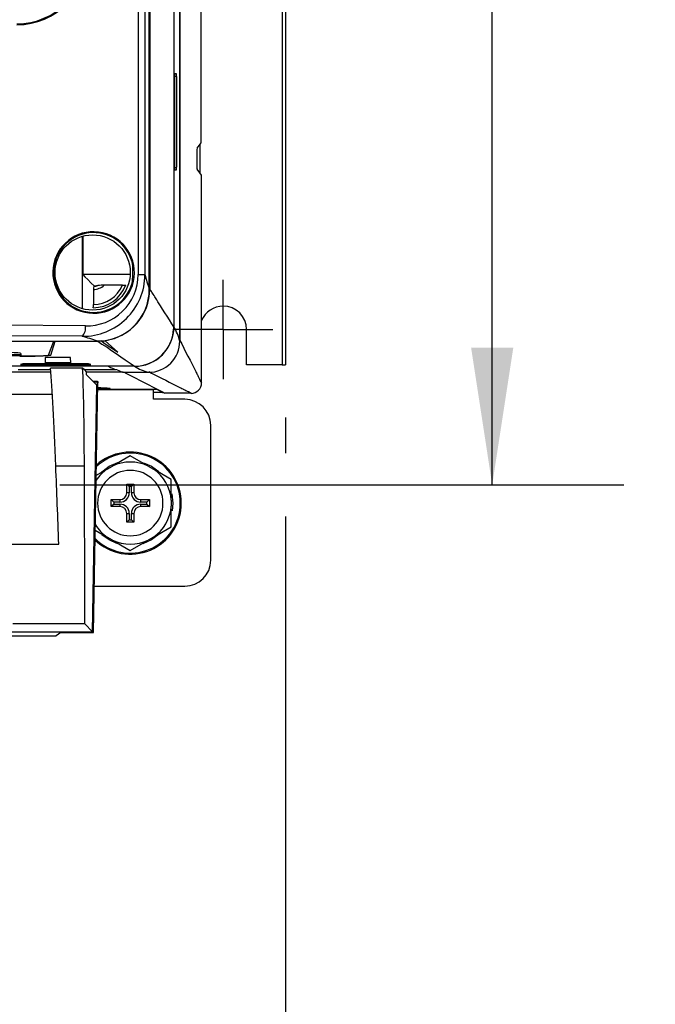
# Model space of a CAD drawing. Header units: millimetres. Extents: x 0 to 1118, y 0 to 864.
# Tile 5 of 42: x 196 to 258, y 149 to 244. Entities that reach past the tile are written whole.
import ezdxf

# ---------------------------------------------------------------- set-up
doc = ezdxf.new("R2010")
doc.units = ezdxf.units.MM
doc.header["$LTSCALE"] = 4
doc.linetypes.add('CENTERX2', pattern=[20.32, 12.7, -2.54, 2.54, -2.54])
doc.layers.add('CENTER', color=40, linetype='CENTERX2')
doc.layers.add('DIMENSIONS', color=140, linetype='Continuous', lineweight=25)
doc.styles.add('SLDTEXTSTYLE0', font='TXT', dxfattribs={"width": 0.7})
doc.dimstyles.new('SLDDIMSTYLE1', dxfattribs={"dimtxt": 8.632031, "dimasz": 13.208, "dimexe": 0, "dimexo": 0.0625, "dimgap": 2.158008, "dimtad": 0, "dimtih": 1, "dimtoh": 1, "dimlfac": 1, "dimrnd": 1e-09, "dimzin": 12, "dimdsep": 46, "dimtxsty": 'SLDTEXTSTYLE0', "dimsah": 1, "dimcen": 0.09, "dimadec": 0, "dimazin": 3, "dimtfac": 1, "dimtofl": 0, "dimtmove": 0, "dimatfit": 3, "dimfxl": 0, "dimfrac": 2, "dimtolj": 1, "dimtzin": 12, "dimarcsym": 0})
doc.dimstyles.new('SLDDIMSTYLE2', dxfattribs={"dimtxt": 8.632031, "dimasz": 13.208, "dimexe": 0, "dimexo": 0.0625, "dimgap": 2.158008, "dimtad": 0, "dimtih": 1, "dimtoh": 1, "dimlfac": 1, "dimrnd": 1e-09, "dimzin": 4, "dimdsep": 46, "dimtxsty": 'SLDTEXTSTYLE0', "dimsah": 1, "dimcen": 0.09, "dimadec": 0, "dimazin": 1, "dimtfac": 1, "dimtofl": 0, "dimtmove": 0, "dimatfit": 3, "dimfxl": 0, "dimfrac": 2, "dimtolj": 1, "dimtzin": 12, "dimarcsym": 0})

# ---------------------------------------------------------------- blocks, each defined once
blk = doc.blocks.new('_D_1')
at = {"layer": 'DIMENSIONS'}
for p, q in [((200.175, 377.859), (254.562, 377.859)), ((241.862, 377.859), (241.862, 304.16)), ((229.037, 288.508), (226.138, 288.508)), ((226.138, 288.508), (226.138, 274.789)), ((254.688, 288.508), (257.586, 288.508)), ((257.586, 288.508), (257.586, 274.789)), ((226.138, 274.789), (229.037, 274.789)), ((257.586, 274.789), (254.688, 274.789)), ((241.862, 199.157), (241.862, 272.857)), ((200.175, 199.157), (254.562, 199.157))]:
    blk.add_line(p, q, dxfattribs=at)
for points in [[(241.862, 377.859), (239.83, 364.651), (243.894, 364.651)], [(241.862, 199.157), (243.894, 212.365), (239.83, 212.365)]]:
    blk.add_solid(points, dxfattribs=at)
at = {"layer": 'DIMENSIONS', "char_height": 8.4667, "attachment_point": 1, "style": 'SLDTEXTSTYLE0'}
for s, insert in [('178.7', (225.446, 301.355)), ('7.04', (229.037, 285.703))]:
    blk.add_mtext(s, dxfattribs=dict(at, insert=insert))
blk = doc.blocks.new('_D_3')
at = {"layer": 'DIMENSIONS'}
for p, q in [((77.929, 205.646), (77.929, 125.654)), ((221.929, 205.646), (221.929, 202.205)), ((221.929, 196.109), (221.929, 125.654)), ((77.929, 138.354), (125.408, 138.354)), ((137.103, 138.354), (134.205, 138.354)), ((134.205, 138.354), (134.205, 124.635)), ((162.754, 138.354), (165.653, 138.354)), ((165.653, 138.354), (165.653, 124.635)), ((221.929, 138.354), (174.449, 138.354)), ((134.205, 124.635), (137.103, 124.635)), ((165.653, 124.635), (162.754, 124.635))]:
    blk.add_line(p, q, dxfattribs=at)
for points in [[(77.929, 138.354), (91.137, 136.322), (91.137, 140.386)], [(221.929, 138.354), (208.721, 140.386), (208.721, 136.322)]]:
    blk.add_solid(points, dxfattribs=at)
at = {"layer": 'DIMENSIONS', "char_height": 8.4667, "attachment_point": 1, "style": 'SLDTEXTSTYLE0'}
for s, insert in [('144.0', (133.513, 151.2)), ('5.67', (137.103, 135.549))]:
    blk.add_mtext(s, dxfattribs=dict(at, insert=insert))
blk = doc.blocks.new('SW_CENTERMARKSYMBOL_6')
at = {"layer": 'CENTER', "color": 0}
for p, q in [((0, 2.54), (0, 4.79)), ((0, 0), (0, 2.54)), ((-2.54, 0), (-4.79, 0)), ((0, 0), (-2.54, 0)), ((0, 0), (0, -2.54)), ((0, 0), (2.54, 0)), ((2.54, 0), (4.79, 0)), ((0, -2.54), (0, -4.79))]:
    blk.add_line(p, q, dxfattribs=at)

msp = doc.modelspace()

# ---------------------------------------------------------------- linework, layer by layer
for p, q in [((221.629, 366.526), (221.629, 210.726)), ((221.929, 366.526), (221.929, 210.726)), ((211.754, 364.083), (211.754, 213.071)), ((211.18, 362.648), (211.18, 214.385)), ((208.85, 359.709), (208.85, 218.014)), ((208.811, 218.001), (208.811, 359.422)), ((207.738, 358.201), (207.738, 219.414)), ((208.39, 358.2), (208.39, 219.414)), ((213.796, 232.094), (213.796, 248.047)), ((211.749, 213.002), (211.749, 244.877)), ((211.277, 238.769), (211.395, 238.769)), ((211.277, 229.469), (211.277, 238.769)), ((211.277, 238.512), (211.45, 238.506)), ((211.395, 238.769), (211.395, 238.508)), ((211.45, 229.746), (211.45, 238.506)), ((213.409, 231.577), (213.796, 232.094)), ((213.722, 229.146), (213.722, 231.995)), ((213.404, 231.377), (213.404, 229.763)), ((211.277, 229.74), (211.45, 229.746)), ((211.395, 229.744), (211.395, 229.469)), ((213.849, 228.977), (213.409, 229.564)), ((211.395, 229.469), (211.277, 229.469)), ((213.849, 208.976), (213.849, 228.977)), ((202.346, 223.086), (202.346, 216.145)), ((202.399, 223.07), (202.399, 219.414)), ((207.23, 219.414), (207.23, 220.291)), ((206.953, 219.414), (202.399, 219.414)), ((207.738, 219.414), (208.39, 219.414)), ((203.515, 218.299), (203.452, 218.276)), ((206.214, 218.388), (204.462, 218.388)), ((203.425, 217.974), (203.425, 216.52)), ((218.179, 210.726), (218.179, 214.126)), ((96.06, 213.003), (203.812, 213.003)), ((199.086, 211.649), (199.594, 213.003)), ((199.313, 211.65), (199.746, 213.003)), ((199.313, 211.663), (199.742, 213.003)), ((204.208, 213.028), (203.852, 213.016)), ((204.208, 213.029), (204.547, 213.029)), ((204.547, 213.064), (204.547, 213.029)), ((196.432, 211.675), (152.582, 211.675)), ((196.431, 211.662), (152.582, 211.662)), ((195.584, 211.631), (196.429, 211.631)), ((196.429, 211.631), (196.426, 211.577)), ((196.426, 211.577), (196.427, 211.589)), ((196.429, 211.631), (196.427, 211.589)), ((196.44, 211.824), (196.431, 211.662)), ((196.431, 211.662), (196.432, 211.675)), ((196.44, 211.825), (196.432, 211.675)), ((196.44, 211.824), (196.44, 211.824)), ((199.313, 211.663), (199.313, 211.65)), ((204.873, 210.58), (121.165, 210.58)), ((207.381, 210.586), (163.472, 210.586)), ((196.602, 210.82), (196.391, 210.739)), ((196.391, 210.739), (203.17, 210.739)), ((203.136, 210.752), (196.424, 210.752)), ((202.958, 210.82), (196.602, 210.82)), ((198.785, 211.431), (198.762, 210.887)), ((201.229, 210.899), (198.762, 210.899)), ((198.762, 210.887), (201.229, 210.887)), ((201.205, 211.431), (198.785, 211.431)), ((201.229, 210.887), (201.205, 211.431)), ((203.17, 210.739), (202.958, 210.82)), ((204.873, 210.58), (204.873, 210.579)), ((207.374, 210.579), (204.873, 210.579)), ((221.629, 210.726), (218.179, 210.726)), ((221.629, 210.726), (221.929, 210.726)), ((199.328, 210.012), (100.559, 210.012)), ((196.167, 210.283), (199.306, 210.283)), ((202.385, 210.397), (199.297, 210.397)), ((199.297, 210.397), (199.297, 210.396)), ((202.385, 210.396), (199.297, 210.396)), ((202.497, 210.283), (202.385, 210.397)), ((202.385, 210.397), (202.385, 210.396)), ((202.52, 210.258), (202.385, 210.396)), ((202.52, 210.258), (202.497, 210.283)), ((202.497, 210.283), (205.576, 210.283)), ((202.52, 210.258), (202.751, 210.013)), ((206.226, 210.013), (202.751, 210.013)), ((202.77, 210.003), (202.761, 210.013)), ((202.77, 210.004), (202.762, 210.013)), ((202.766, 209.758), (202.77, 210.003)), ((203.757, 208.75), (202.766, 209.758)), ((206.249, 210.004), (202.77, 210.004)), ((202.77, 210.004), (202.77, 210.003)), ((205.651, 210.258), (206.226, 210.023)), ((205.651, 210.258), (206.226, 210.013)), ((206.226, 210.023), (206.226, 210.013)), ((206.249, 210.003), (208.75, 210.003)), ((203.342, 185.003), (203.757, 208.75)), ((203.777, 209.063), (203.357, 184.998)), ((203.37, 209.143), (203.777, 209.143)), ((203.421, 184.932), (203.853, 208.987)), ((203.777, 209.063), (203.449, 209.063)), ((203.777, 209.143), (203.853, 209.067)), ((203.777, 209.063), (203.777, 209.143)), ((203.853, 208.987), (203.777, 209.063)), ((203.853, 209.067), (203.853, 208.987)), ((199.472, 207.866), (100.416, 207.866)), ((203.841, 208.331), (209.229, 208.331)), ((203.842, 208.416), (203.886, 208.416)), ((203.842, 208.401), (203.886, 208.401)), ((203.886, 208.438), (203.843, 208.438)), ((203.886, 208.416), (203.886, 208.438)), ((203.886, 208.416), (203.886, 208.401)), ((204.753, 208.37), (209.575, 208.37)), ((205.052, 208.41), (205.052, 208.432)), ((209.229, 207.401), (209.229, 208.331)), ((210.092, 208.07), (209.229, 208.07)), ((209.575, 208.37), (210.114, 208.057)), ((210.114, 208.057), (210.24, 208.057)), ((212.849, 207.977), (210.348, 207.977)), ((212.229, 207.401), (209.229, 207.401)), ((214.729, 191.901), (214.729, 204.901)), ((206.979, 201.962), (205.26, 200.97)), ((208.697, 200.97), (206.979, 201.962)), ((202.551, 200.953), (199.793, 200.953)), ((204.747, 200.674), (203.693, 200.065)), ((204.747, 200.674), (205.26, 200.97)), ((208.697, 200.97), (209.21, 200.674)), ((210.929, 199.682), (209.21, 200.674)), ((206.64, 199.24), (207.318, 199.24)), ((206.64, 198.401), (206.64, 199.24)), ((206.881, 198.999), (206.64, 199.24)), ((207.077, 198.999), (207.318, 199.24)), ((207.318, 199.24), (207.318, 198.401)), ((210.929, 197.697), (210.929, 199.682)), ((206.881, 198.401), (206.64, 198.401)), ((206.881, 198.999), (206.881, 198.401)), ((207.077, 198.999), (206.881, 198.999)), ((207.077, 198.401), (207.077, 198.999)), ((207.318, 198.401), (207.077, 198.401)), ((210.981, 198.293), (211.079, 197.401)), ((205.14, 197.74), (205.979, 197.74)), ((205.14, 197.062), (205.14, 197.74)), ((205.381, 197.499), (205.14, 197.74)), ((205.381, 197.303), (205.14, 197.062)), ((205.381, 197.499), (205.381, 197.303)), ((205.979, 197.499), (205.381, 197.499)), ((205.381, 197.303), (205.979, 197.303)), ((205.979, 197.74), (205.979, 197.499)), ((205.979, 197.303), (205.979, 197.062)), ((207.979, 197.74), (208.818, 197.74)), ((207.979, 197.499), (207.979, 197.74)), ((208.577, 197.499), (207.979, 197.499)), ((207.979, 197.062), (207.979, 197.303)), ((207.979, 197.303), (208.577, 197.303)), ((208.577, 197.499), (208.818, 197.74)), ((208.577, 197.303), (208.577, 197.499)), ((208.577, 197.303), (208.818, 197.062)), ((208.818, 197.74), (208.818, 197.062)), ((210.929, 197.697), (210.929, 197.105)), ((211.079, 197.401), (211.009, 196.647)), ((211.794, 197.401), (211.894, 197.401)), ((205.979, 197.062), (205.14, 197.062)), ((206.64, 195.562), (206.64, 196.401)), ((206.64, 196.401), (206.881, 196.401)), ((206.881, 196.401), (206.881, 195.803)), ((207.077, 195.803), (207.077, 196.401)), ((207.077, 196.401), (207.318, 196.401)), ((207.318, 196.401), (207.318, 195.562)), ((208.818, 197.062), (207.979, 197.062)), ((210.929, 195.121), (210.929, 197.105)), ((206.881, 195.803), (206.64, 195.562)), ((207.318, 195.562), (206.64, 195.562)), ((206.881, 195.803), (207.077, 195.803)), ((207.077, 195.803), (207.318, 195.562)), ((203.598, 194.792), (204.747, 194.128)), ((209.21, 194.128), (210.929, 195.121)), ((205.26, 193.832), (204.747, 194.128)), ((205.26, 193.832), (206.979, 192.84)), ((206.979, 192.84), (208.697, 193.832)), ((209.21, 194.128), (208.697, 193.832)), ((99.802, 193.44), (200.085, 193.44)), ((203.502, 189.401), (212.229, 189.401)), ((195.205, 184.998), (203.357, 184.998)), ((195.54, 185.003), (203.342, 185.003)), ((202.586, 185.773), (195.656, 185.773)), ((202.586, 185.773), (203.342, 185.003)), ((203.357, 184.998), (203.421, 184.932)), ((100.058, 184.605), (199.842, 184.605)), ((200.284, 184.932), (199.842, 184.605)), ((200.284, 184.932), (203.421, 184.932))]:
    msp.add_line(p, q)
at = {"flags": 128}
for points in [[(202.399, 219.414), (202.61, 219.203), (202.872, 218.941), (203.188, 218.626), (203.515, 218.299)], [(207.152, 218.598), (207.178, 218.75), (207.23, 219.414)], [(203.849, 218.361), (203.572, 218.304), (203.515, 218.299)], [(211.18, 214.385), (210.968, 214.673), (210.745, 215.05), (210.528, 215.402), (210.31, 215.741), (210.093, 216.08), (209.875, 216.419), (209.76, 216.598), (209.646, 216.777), (209.521, 216.971), (209.396, 217.167), (209.329, 217.279), (209.266, 217.386), (209.186, 217.524), (209.123, 217.631), (209.068, 217.721), (209.019, 217.797), (208.96, 217.881), (208.904, 217.954), (208.85, 218.014)], [(202.648, 214.469), (194.473, 214.527), (186.182, 214.569), (177.825, 214.593), (169.453, 214.602)], [(202.346, 213.469), (194.294, 213.527), (186.095, 213.569), (177.799, 213.594), (169.453, 213.602)], [(203.852, 213.016), (204.244, 212.718), (204.733, 212.408), (205.174, 212.105), (205.615, 211.801), (206.056, 211.497), (206.498, 211.193), (206.976, 210.89), (207.381, 210.586)], [(204.208, 213.029), (204.461, 212.821), (205.099, 212.407), (205.786, 211.927)], [(204.547, 213.029), (205.155, 212.478), (205.786, 211.927)], [(211.754, 213.071), (211.947, 212.749), (212.141, 212.319), (212.341, 211.926), (212.536, 211.544), (212.732, 211.161), (212.927, 210.779), (213.216, 210.214), (213.254, 210.14), (213.292, 210.066), (213.333, 209.985), (213.391, 209.873), (213.43, 209.795), (213.453, 209.751), (213.487, 209.679), (213.527, 209.589), (213.575, 209.481), (213.632, 209.353), (213.678, 209.253), (213.762, 209.094), (213.849, 208.976)], [(211.598, 212.155), (211.585, 212.077), (211.513, 211.947)], [(206.226, 210.023), (206.229, 210.02), (206.249, 210.003)], [(208.755, 210.072), (209.023, 209.904), (209.401, 209.734), (209.736, 209.569), (210.064, 209.401), (210.391, 209.234), (210.719, 209.066), (211.047, 208.898), (211.612, 208.609), (211.686, 208.572), (211.76, 208.534), (211.841, 208.492), (211.953, 208.435), (212.031, 208.395), (212.075, 208.373), (212.146, 208.339), (212.236, 208.298), (212.344, 208.25), (212.472, 208.193), (212.572, 208.147), (212.732, 208.063), (212.849, 207.977)], [(203.844, 208.486), (203.873, 208.485), (204.513, 208.463), (204.915, 208.438), (205.052, 208.41), (204.915, 208.383), (204.513, 208.358), (203.873, 208.336), (203.841, 208.335)], [(203.843, 208.466), (204.228, 208.449), (204.51, 208.423), (204.51, 208.397), (204.228, 208.372), (203.841, 208.355)], [(204.082, 200.302), (204.929, 200.952), (205.777, 201.321)], [(208.264, 201.294), (209.029, 200.952), (209.719, 200.451)], [(209.876, 194.5), (209.029, 193.85), (208.181, 193.481)], [(205.693, 193.508), (204.929, 193.85), (204.238, 194.351)]]:
    msp.add_lwpolyline(points, dxfattribs=at)
msp.add_circle((203.349, 219.617), 3.624)
for centre, radius, start, end in [((196.026, 250.322), 6.754, 270.03628, 359.92023), ((196.027, 250.321), 6.839, 270.05525, 359.92991), ((215.476, 231.425), 2.072, 175.7869, 181.31698), ((215.476, 229.716), 2.072, 178.68302, 184.2131), ((203.44, 219.61), 3.934, 353.29635, 173.10554), ((203.438, 219.603), 3.854, 10.28644, 173.0135), ((203.442, 219.622), 3.934, 173.2731, 353.12879), ((198.676, 213.43), 6.708, 81.96822, 82.64967), ((203.44, 219.627), 3.852, 173.36554, 344.50578), ((202.424, 219.434), 5.966, 269.25329, 359.80909), ((202.753, 219.453), 4.985, 268.79435, 359.55728), ((206.461, 212.578), 6.632, 82.31532, 83.40511), ((223.089, 223.024), 15.136, 193.79876, 199.3821), ((203.371, 219.616), 3.397, 270.47809, 339.28331), ((204.181, 218.059), 0.76, 163.42613, 186.38705), ((203.373, 219.613), 3.093, 270.96623, 336.6848), ((203.372, 219.613), 1.639, 271.85585, 311.66967), ((203.371, 219.616), 1.342, 273.4692, 290.85679), ((204.343, 214.092), 4.298, 88.41773, 96.60551), ((206.28, 219.691), 1.304, 267.06694, 281.82673), ((203.813, 218.001), 4.998, 269.99267, 0.00733), ((203.85, 218.015), 5, 278.01512, 359.99458), ((202.65, 216.436), 0.78, 343.90694, 6.19036), ((215.929, 214.126), 2.25, 90, 157.57769), ((215.929, 214.126), 2.25, 0, 90), ((201.54, 214.258), 1.128, 315.6283, 10.77614), ((207.382, 214.384), 3.798, 269.99375, 0.00798), ((207.06, 211.848), 4.829, 13.83591, 31.60567), ((195.011, 187.88), 26.62, 70.69424, 74.00523), ((207.41, 214.308), 3.729, 269.44997, 357.77137), ((208.75, 213.002), 2.999, 269.99418, 0.00582), ((197.096, 238.131), 26.574, 268.31349, 274.7873), ((206.211, 212.718), 2.522, 237.96121, 257.16447), ((209.905, 214.692), 4.829, 238.39551, 256.16291), ((75.165, -54.429), 295.18, 62.7439, 63.61576), ((212.849, 208.976), 1, 269.9944, 0.0056), ((203.874, 213.11), 4.733, 269.61218, 277.87348), ((203.832, 198.58), 9.927, 82.93932, 89.93123), ((212.229, 204.901), 2.5, 0, 90), ((206.994, 197.416), 4.8, 359.82165, 133.20673), ((206.979, 197.401), 4.915, 0, 131.67552), ((206.979, 197.401), 3.961, 64.28401, 115.71599), ((206.979, 197.401), 3.961, 124.28401, 146.27356), ((206.979, 197.401), 3.15, 0, 180), ((206.979, 197.401), 3.961, 4.28401, 55.71599), ((205.979, 198.401), 0.661, 270, 0), ((205.979, 198.401), 0.902, 270, 0), ((207.979, 198.401), 0.902, 180, 270), ((207.979, 198.401), 0.661, 180, 270), ((206.979, 197.401), 4.915, 226.27143, 0), ((206.98, 197.4), 4.814, 225.12734, 0.01509), ((206.979, 197.401), 3.15, 180, 0), ((205.979, 196.401), 0.902, 0, 90), ((207.979, 196.401), 0.902, 90, 180), ((205.979, 196.401), 0.661, 0, 90), ((207.979, 196.401), 0.661, 90, 180), ((206.979, 197.401), 3.961, 304.28401, 355.71599), ((206.979, 197.401), 3.961, 211.67339, 235.71599), ((206.979, 197.401), 3.961, 244.28401, 295.71599), ((212.229, 191.901), 2.5, 270, 0)]:
    msp.add_arc(centre, radius, start, end)
for centre, major_axis, ratio, start_param, end_param in [((192.507, 211.824), (3.933, 0), 0.02731, 6.281661, 7.853982), ((196.419, 211.65), (2.667, 0), 0.02731, 4.714973, 6.272934), ((196.314, 211.663), (3, 0), 0.027303, 5.721678, 6.274459), ((199.496, 182.485), (-0.524, 30), 0.026178, 5.375042, 5.907304), ((201.609, 182.485), (0.524, 30), 0.026178, 5.375957, 5.908219), ((198.836, 121.235), (-2.097, 120), 0.026178, 5.357565, 5.438506), ((198.81, 121.235), (2.097, 120), 0.026178, 5.280688, 5.43942)]:
    msp.add_ellipse(centre, major_axis=major_axis, ratio=ratio, start_param=start_param, end_param=end_param)

# ---------------------------------------------------------------- block references
at = {"layer": 'CENTER'}
msp.add_blockref('SW_CENTERMARKSYMBOL_6', (215.929, 214.126), dxfattribs=at)

# ---------------------------------------------------------------- dimensions: what is measured, and where the dimension line sits
at = {"layer": 'DIMENSIONS'}
dim = msp.add_linear_dim(base=(241.862, 199.157), p1=(195.095, 377.859), p2=(195.095, 199.157), angle=90, dimstyle='SLDDIMSTYLE1', dxfattribs=at)
dim.commit()
dim.dimension.update_dxf_attribs({"geometry": '_D_1', "text_midpoint": (241.862, 288.508), "dimtype": 160})
dim = msp.add_linear_dim(base=(221.929, 138.354), p1=(77.929, 210.726), p2=(221.929, 210.726), dimstyle='SLDDIMSTYLE2', dxfattribs=at)
dim.commit()
dim.dimension.update_dxf_attribs({"geometry": '_D_3', "text_midpoint": (149.929, 138.354), "dimtype": 160})

doc.saveas('drawing.dxf')
